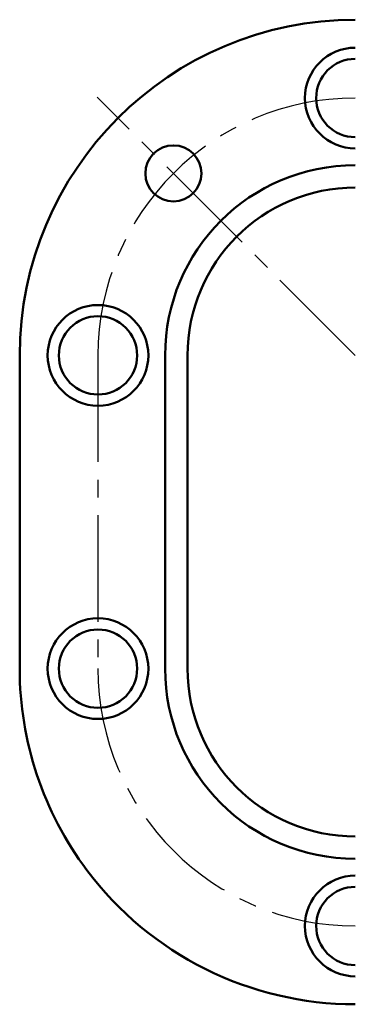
# Model space of a CAD drawing. Header units: millimetres. Extents: x 231.2 to 261.2, y 10.6 to 98.6.
import ezdxf

# ---------------------------------------------------------------- set-up
doc = ezdxf.new("R2010")
doc.units = ezdxf.units.MM
doc.linetypes.add('CENTER2', pattern=[28.575, 19.05, -3.175, 3.175, -3.175])
doc.layers.add('点画线层', color=3, linetype='CENTER2', lineweight=25)
doc.layers.add('粗实线层', color=1, linetype='Continuous', lineweight=50)

msp = doc.modelspace()

# ---------------------------------------------------------------- linework, layer by layer
at = {"layer": '点画线层', "color": 7, "ltscale": 0.5}
for p, q in [((261.199, 68.637), (238.13, 91.707)), ((238.199, 68.637), (238.199, 40.637))]:
    msp.add_line(p, q, dxfattribs=at)
for centre, start, end in [((261.199, 68.637), 90, 180), ((261.199, 40.637), 180, 270)]:
    msp.add_arc(centre, 23, start, end, dxfattribs=at)
at = {"layer": '粗实线层', "color": 7, "ltscale": 0.5}
for p, q in [((231.199, 68.637), (231.199, 40.637)), ((244.199, 68.637), (244.199, 40.637)), ((246.199, 68.637), (246.199, 40.637))]:
    msp.add_line(p, q, dxfattribs=at)
for centre, radius in [((244.936, 84.901), 2.5), ((238.199, 68.637), 4.5), ((238.199, 68.637), 3.5), ((238.199, 40.637), 4.5), ((238.199, 40.637), 3.5)]:
    msp.add_circle(centre, radius, dxfattribs=at)
for centre, radius, start, end in [((261.199, 68.637), 30, 90, 180), ((261.199, 91.637), 4.5, 90, 270), ((261.199, 91.637), 3.5, 90, 270), ((261.199, 68.637), 17, 90, 180), ((261.199, 68.637), 15, 90, 180), ((261.199, 40.637), 30, 180, 216.8699), ((261.199, 40.637), 17, 180, 270), ((261.199, 40.637), 15, 180, 270), ((261.199, 40.637), 30, 216.8699, 270), ((261.199, 17.637), 4.5, 90, 270), ((261.199, 17.637), 3.5, 90, 270)]:
    msp.add_arc(centre, radius, start, end, dxfattribs=at)

doc.saveas('drawing.dxf')
